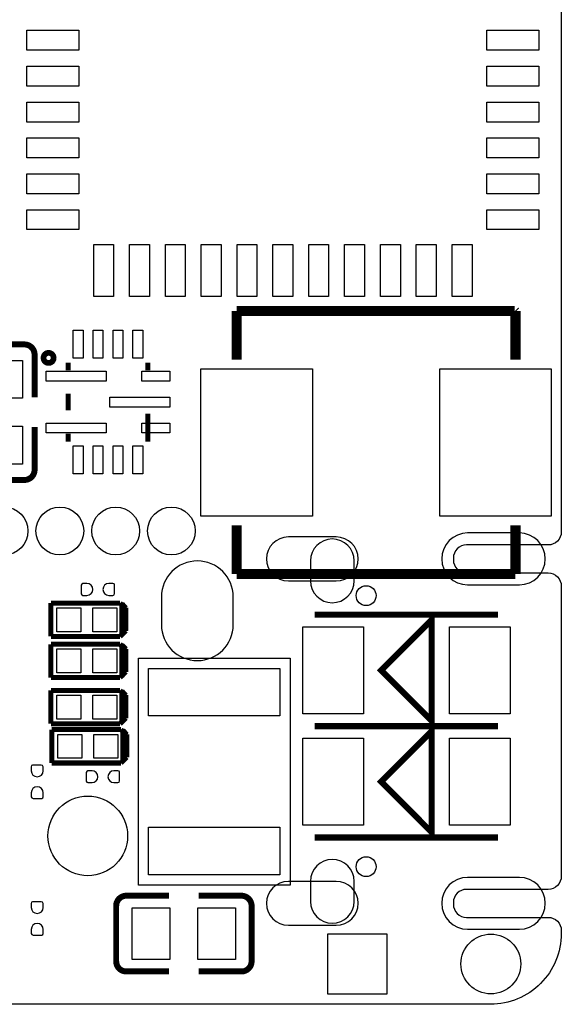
# Model space of a CAD drawing. Extents: x -29.9 to 31.2, y -23.7 to 47.4.
# Tile 3 of 5: x 17.5 to 31.1, y -23.6 to 1.1. Entities that reach past the tile are written whole.
import ezdxf

# ---------------------------------------------------------------- set-up
doc = ezdxf.new("R2010")
doc.units = 0
for name, color, linetype in [('BG_OUTLINE', 5, 'CONTINUOUS'), ('PG_SILKSCREEN_TOP', 254, 'CONTINUOUS'), ('PIN_TOP', 12, 'CONTINUOUS')]:
    doc.layers.add(name, color=color, linetype=linetype)

msp = doc.modelspace()

# ---------------------------------------------------------------- linework, layer by layer
at = {"layer": 'BG_OUTLINE'}
msp.add_lwpolyline([(31.06674, 15.88643), (31.06674, -11.76401, -0.414214), (30.73654, -12.09421), (28.68676, -12.09421, 0.414214), (28.35656, -12.42441), (28.35656, -12.46505, 0.414214), (28.68676, -12.79525), (30.73654, -12.79525, -0.414214), (31.06674, -13.12545), (31.06674, -20.40509, -0.414214), (30.73654, -20.73529), (28.68676, -20.73529, 0.414214), (28.35656, -21.06549), (28.35656, -21.10613, 0.414214), (28.68676, -21.43633), (30.73654, -21.43633, -0.414214), (31.06674, -21.76653), (31.06674, -21.839428, -0.414214), (29.28874, -23.617428), (-12.192, -23.617428), (-27.901138, -23.617428, -0.414214), (-29.933138, -21.585428), (-29.933138, 45.35043, -0.414214)], format="xyb", dxfattribs=at)
at = {"layer": 'PG_SILKSCREEN_TOP'}
for points, const_width in [([(22.91588, -7.44474), (22.91588, -6.22554)], 0.254), ([(22.91588, -6.22554), (29.8958, -6.22554)], 0.254), ([(29.8958, -6.22554), (29.91612, -6.24586)], 0.254), ([(29.91612, -7.44474), (29.91612, -6.22554)], 0.254), ([(16.194989, -7.063003), (17.587011, -7.063003)], 0.150089), ([(17.841011, -7.317003), (17.841011, -8.388401)], 0.150089), ([(18.68424, -7.5184), (18.68424, -7.71652)], 0.127), ([(20.68576, -7.5184), (20.68576, -7.71652)], 0.127), ([(18.68424, -8.30072), (18.68424, -8.71728)], 0.127), ([(20.68576, -8.8011), (20.68576, -9.4996)], 0.127), ([(17.841011, -10.208997), (17.841011, -9.132799)], 0.150089), ([(18.68424, -9.30148), (18.68424, -9.4996)], 0.127), ([(17.587011, -10.462997), (16.194989, -10.462997)], 0.150089), ([(22.91588, -12.82446), (22.91588, -11.60526)], 0.254), ([(29.91612, -12.82446), (29.91612, -11.60526)], 0.254), ([(22.91588, -12.82446), (22.92604, -12.82446)], 0.254), ([(22.92604, -12.82446), (29.91612, -12.82446)], 0.254), ([(18.250408, -13.551205), (19.987692, -13.551205)], 0.127), ([(18.250408, -14.389405), (18.250408, -13.551205)], 0.127), ([(19.987692, -13.551205), (20.033386, -13.59441)], 0.127), ([(19.987692, -13.551205), (20.127392, -13.690905)], 0.127), ([(20.033386, -13.56901), (20.132497, -13.67061)], 0.127), ([(20.033386, -14.346199), (20.033386, -13.56901)], 0.127), ([(20.033386, -13.59441), (20.033386, -14.346199)], 0.127), ([(20.127392, -13.690905), (20.127392, -14.249705)], 0.127), ([(20.132497, -13.67061), (20.132497, -14.244599)], 0.127), ([(29.47924, -13.84046), (24.87676, -13.84046)], 0.1524), ([(27.178, -15.875), (26.543, -15.24), (27.813, -13.97), (27.813, -16.51), (27.178, -15.875)], 0.1524), ([(19.987692, -14.389405), (18.250408, -14.389405)], 0.127), ([(20.127392, -14.249705), (19.987692, -14.389405)], 0.127), ([(20.132497, -14.244599), (20.033386, -14.346199)], 0.127), ([(18.25051, -14.583512), (19.987793, -14.583512)], 0.127), ([(18.25051, -15.421712), (18.25051, -14.583512)], 0.127), ([(19.987793, -14.583512), (20.033488, -14.626717)], 0.127), ([(19.987793, -14.583512), (20.127493, -14.723212)], 0.127), ([(20.033488, -14.601317), (20.132599, -14.702917)], 0.127), ([(20.033488, -15.378506), (20.033488, -14.601317)], 0.127), ([(20.033488, -14.626717), (20.033488, -15.378506)], 0.127), ([(20.127493, -14.723212), (20.127493, -15.282012)], 0.127), ([(20.132599, -14.702917), (20.132599, -15.276906)], 0.127), ([(20.127493, -15.282012), (19.987793, -15.421712)], 0.127), ([(20.132599, -15.276906), (20.033488, -15.378506)], 0.127), ([(19.987793, -15.421712), (18.25051, -15.421712)], 0.127), ([(18.250611, -15.74259), (19.987895, -15.74259)], 0.127), ([(18.250611, -16.58079), (18.250611, -15.74259)], 0.127), ([(19.987895, -15.74259), (20.03359, -15.785795)], 0.127), ([(19.987895, -15.74259), (20.127595, -15.88229)], 0.127), ([(20.03359, -15.760395), (20.1327, -15.861995)], 0.127), ([(20.03359, -16.537584), (20.03359, -15.760395)], 0.127), ([(20.03359, -15.785795), (20.03359, -16.537584)], 0.127), ([(20.1327, -15.861995), (20.1327, -16.435984)], 0.127), ([(20.127595, -15.88229), (20.127595, -16.44109)], 0.127), ([(19.987895, -16.58079), (18.250611, -16.58079)], 0.127), ([(20.127595, -16.44109), (19.987895, -16.58079)], 0.127), ([(20.1327, -16.435984), (20.03359, -16.537584)], 0.127), ([(18.272811, -16.7259), (20.010095, -16.7259)], 0.127), ([(18.272811, -17.5641), (18.272811, -16.7259)], 0.127), ([(20.010095, -16.7259), (20.055789, -16.769105)], 0.127), ([(20.010095, -16.7259), (20.149795, -16.8656)], 0.127), ([(20.055789, -16.743705), (20.1549, -16.845305)], 0.127), ([(20.055789, -17.520895), (20.055789, -16.743705)], 0.127), ([(20.055789, -16.769105), (20.055789, -17.520895)], 0.127), ([(20.1549, -16.845305), (20.1549, -17.419295)], 0.127), ([(29.47924, -16.63446), (24.87676, -16.63446)], 0.1524), ([(24.87676, -16.63954), (29.47924, -16.63954)], 0.1524), ([(27.178, -18.669), (26.543, -18.034), (27.813, -16.764), (27.813, -19.304), (27.178, -18.669)], 0.1524), ([(20.149795, -16.8656), (20.149795, -17.4244)], 0.127), ([(20.010095, -17.5641), (18.272811, -17.5641)], 0.127), ([(20.149795, -17.4244), (20.010095, -17.5641)], 0.127), ([(20.1549, -17.419295), (20.055789, -17.520895)], 0.127), ([(24.87676, -19.43354), (29.47924, -19.43354)], 0.1524), ([(20.144003, -20.893989), (21.215401, -20.893989)], 0.150089), ([(23.035997, -20.893989), (21.959799, -20.893989)], 0.150089), ([(19.890003, -22.540011), (19.890003, -21.147989)], 0.150089), ([(23.289997, -21.147989), (23.289997, -22.540011)], 0.150089), ([(20.144003, -22.794011), (21.215401, -22.794011)], 0.150089), ([(23.035997, -22.794011), (21.959799, -22.794011)], 0.150089)]:
    msp.add_lwpolyline(points, dxfattribs=dict(at, const_width=const_width))
for points, const_width in [([(17.587011, -7.063003, -0.414194), (17.841011, -7.317003)], 0.150089), ([(18.264683, -7.40095, 1.000033), (18.121224, -7.40095, 0.999967), (18.264683, -7.40095)], 0.254), ([(17.841011, -10.208997, -0.414194), (17.587011, -10.462997)], 0.150089), ([(19.890003, -21.147989, -0.414194), (20.144003, -20.893989)], 0.150089), ([(23.035997, -20.893989, -0.414194), (23.289997, -21.147989)], 0.150089), ([(20.144003, -22.794011, -0.414194), (19.890003, -22.540011)], 0.150089), ([(23.289997, -22.540011, -0.414194), (23.035997, -22.794011)], 0.150089)]:
    msp.add_lwpolyline(points, format="xyb", dxfattribs=dict(at, const_width=const_width))
msp.add_lwpolyline([(24.257, -20.6248), (20.447, -20.6248), (20.447, -14.9352), (24.257, -14.9352), (24.257, -20.6248)], dxfattribs=at)
at = {"layer": 'PIN_TOP'}
for points in [[(18.949911, 0.317894), (17.649914, 0.317894), (17.649914, 0.817893), (18.949911, 0.817893)], [(30.499799, 0.317894), (29.199802, 0.317894), (29.199802, 0.817893), (30.499799, 0.817893)], [(18.949911, -0.582003), (17.649914, -0.582003), (17.649914, -0.082004), (18.949911, -0.082004)], [(30.499799, -0.582003), (29.199802, -0.582003), (29.199802, -0.082004), (30.499799, -0.082004)], [(18.949911, -1.482204), (17.649914, -1.482204), (17.649914, -0.982205), (18.949911, -0.982205)], [(30.499799, -1.482204), (29.199802, -1.482204), (29.199802, -0.982205), (30.499799, -0.982205)], [(18.949911, -2.382101), (17.649914, -2.382101), (17.649914, -1.882102), (18.949911, -1.882102)], [(30.499799, -2.382101), (29.199802, -2.382101), (29.199802, -1.882102), (30.499799, -1.882102)], [(18.949911, -3.281998), (17.649914, -3.281998), (17.649914, -2.781998), (18.949911, -2.781998)], [(30.499799, -3.281998), (29.199802, -3.281998), (29.199802, -2.781998), (30.499799, -2.781998)], [(18.949911, -4.182199), (17.649914, -4.182199), (17.649914, -3.6822), (18.949911, -3.6822)], [(30.499799, -4.182199), (29.199802, -4.182199), (29.199802, -3.6822), (30.499799, -3.6822)], [(19.824992, -5.856999), (19.324993, -5.856999), (19.324993, -4.557001), (19.824992, -4.557001)], [(20.72499, -5.856999), (20.224991, -5.856999), (20.224991, -4.557001), (20.72499, -4.557001)], [(21.624989, -5.856999), (21.124989, -5.856999), (21.124989, -4.557001), (21.624989, -4.557001)], [(22.525012, -5.856999), (22.025013, -5.856999), (22.025013, -4.557001), (22.525012, -4.557001)], [(23.42501, -5.856999), (22.925011, -5.856999), (22.925011, -4.557001), (23.42501, -4.557001)], [(24.325008, -5.856999), (23.825009, -5.856999), (23.825009, -4.557001), (24.325008, -4.557001)], [(25.225007, -5.856999), (24.725008, -5.856999), (24.725008, -4.557001), (25.225007, -4.557001)], [(26.125005, -5.856999), (25.625006, -5.856999), (25.625006, -4.557001), (26.125005, -4.557001)], [(27.025003, -5.856999), (26.525004, -5.856999), (26.525004, -4.557001), (27.025003, -4.557001)], [(27.925001, -5.856999), (27.425002, -5.856999), (27.425002, -4.557001), (27.925001, -4.557001)], [(28.824999, -5.856999), (28.325, -5.856999), (28.325, -4.557001), (28.824999, -4.557001)], [(18.8087, -6.70814), (19.05762, -6.70814), (19.05762, -7.40918), (18.8087, -7.40918)], [(19.30908, -6.70814), (19.558, -6.70814), (19.558, -7.40918), (19.30908, -7.40918)], [(19.812, -6.70814), (20.06092, -6.70814), (20.06092, -7.40918), (19.812, -7.40918)], [(20.30984, -6.70814), (20.55876, -6.70814), (20.55876, -7.40918), (20.30984, -7.40918)], [(16.241001, -7.463003), (17.540999, -7.463003), (17.540999, -8.413013), (16.241001, -8.413013)], [(18.13433, -7.7343), (19.63547, -7.7343), (19.63547, -7.98322), (18.13433, -7.98322)], [(20.5359, -7.7343), (21.23694, -7.7343), (21.23694, -7.98322), (20.5359, -7.98322)], [(22.01672, -11.37539), (22.01672, -7.67461), (24.8158, -7.67461), (24.8158, -11.37539)], [(28.0162, -11.37539), (28.0162, -7.67461), (30.81528, -7.67461), (30.81528, -11.37539)], [(19.73453, -8.38454), (21.23567, -8.38454), (21.23567, -8.63346), (19.73453, -8.63346)], [(16.241001, -9.112987), (17.540999, -9.112987), (17.540999, -10.062997), (16.241001, -10.062997)], [(18.13433, -9.03478), (19.63547, -9.03478), (19.63547, -9.2837), (18.13433, -9.2837)], [(20.5359, -9.03478), (21.23694, -9.03478), (21.23694, -9.2837), (20.5359, -9.2837)], [(18.8087, -9.60882), (19.05762, -9.60882), (19.05762, -10.30986), (18.8087, -10.30986)], [(19.30908, -9.60882), (19.558, -9.60882), (19.558, -10.30986), (19.30908, -10.30986)], [(19.812, -9.60882), (20.06092, -9.60882), (20.06092, -10.30986), (19.812, -10.30986)], [(20.30984, -9.60882), (20.55876, -9.60882), (20.55876, -10.30986), (20.30984, -10.30986)], [(18.402808, -14.269999), (18.402808, -13.67061), (19.002197, -13.67061), (19.002197, -14.269999)], [(19.306997, -14.269999), (19.306997, -13.67061), (19.906386, -13.67061), (19.906386, -14.269999)], [(26.096506, -14.149997), (26.096506, -16.330003), (24.576494, -16.330003), (24.576494, -14.149997)], [(29.779506, -14.149997), (29.779506, -16.330003), (28.259494, -16.330003), (28.259494, -14.149997)], [(18.40291, -15.302306), (18.40291, -14.702917), (19.002299, -14.702917), (19.002299, -15.302306)], [(19.307099, -15.302306), (19.307099, -14.702917), (19.906488, -14.702917), (19.906488, -15.302306)], [(24.003, -16.383), (20.701, -16.383), (20.701, -15.1892), (24.003, -15.1892)], [(18.403011, -16.461384), (18.403011, -15.861995), (19.0024, -15.861995), (19.0024, -16.461384)], [(19.3072, -16.461384), (19.3072, -15.861995), (19.90659, -15.861995), (19.90659, -16.461384)], [(18.425211, -17.444695), (18.425211, -16.845305), (19.0246, -16.845305), (19.0246, -17.444695)], [(19.3294, -17.444695), (19.3294, -16.845305), (19.928789, -16.845305), (19.928789, -17.444695)], [(26.096506, -16.943997), (26.096506, -19.124003), (24.576494, -19.124003), (24.576494, -16.943997)], [(29.779506, -16.943997), (29.779506, -19.124003), (28.259494, -19.124003), (28.259494, -16.943997)], [(24.003, -20.3708), (20.701, -20.3708), (20.701, -19.177), (24.003, -19.177)], [(20.290003, -22.494011), (20.290003, -21.194014), (21.240013, -21.194014), (21.240013, -22.494011)], [(21.939987, -22.494011), (21.939987, -21.194014), (22.889997, -21.194014), (22.889997, -22.494011)], [(25.198006, -21.856992), (25.198006, -23.356989), (26.698003, -23.356989), (26.698003, -21.856992)]]:
    msp.add_lwpolyline(points, close=True, dxfattribs=at)
for points in [[(28.713938, -13.0937), (30.014418, -13.0937, 1), (30.014418, -11.79322), (28.713938, -11.79322, 1)], [(24.214328, -12.99337), (25.415748, -12.99337, 1), (25.415748, -11.89355), (24.214328, -11.89355, 1)], [(24.765508, -12.49299), (24.765508, -12.99337, 1), (25.865328, -12.99337), (25.865328, -12.49299, 1)], [(21.02739, -13.395452), (21.02739, -14.093952, 1), (22.82825, -14.093952), (22.82825, -13.395452, 1)], [(19.156045, -13.058089), (19.054445, -13.058089, 0.375947), (19.012052, -13.106502), (19.012052, -13.322402, 0.364938), (19.054445, -13.358114), (19.156045, -13.358114, 0.999502)], [(19.70626, -13.358114), (19.80786, -13.358114, 0.375947), (19.850252, -13.309702), (19.850252, -13.093802, 0.364938), (19.80786, -13.058089), (19.70626, -13.058089, 0.999502)], [(18.056911, -17.75902), (18.056911, -17.65742, 0.375947), (18.008498, -17.615027), (17.792598, -17.615027, 0.364938), (17.756886, -17.65742), (17.756886, -17.75902, 0.999502)], [(19.283045, -17.757089), (19.181445, -17.757089, 0.375947), (19.139052, -17.805502), (19.139052, -18.021402, 0.364938), (19.181445, -18.057114), (19.283045, -18.057114, 0.999502)], [(19.83326, -18.057114), (19.93486, -18.057114, 0.375947), (19.977252, -18.008702), (19.977252, -17.792802, 0.364938), (19.93486, -17.757089), (19.83326, -17.757089, 0.999502)], [(17.756886, -18.309234), (17.756886, -18.410834, 0.375947), (17.805298, -18.453227), (18.021198, -18.453227, 0.364938), (18.056911, -18.410834), (18.056911, -18.309234, 0.999502)], [(24.765508, -20.53463), (24.765508, -21.03501, 1), (25.865328, -21.03501), (25.865328, -20.53463, 1)], [(28.713938, -21.73478), (30.014418, -21.73478, 1), (30.014418, -20.4343), (28.713938, -20.4343, 1)], [(24.214328, -21.63445), (25.415748, -21.63445, 1), (25.415748, -20.53463), (24.214328, -20.53463, 1)], [(18.056911, -21.188045), (18.056911, -21.086445, 0.375947), (18.008498, -21.044052), (17.792598, -21.044052, 0.364938), (17.756886, -21.086445), (17.756886, -21.188045, 0.999502)], [(17.756886, -21.73826), (17.756886, -21.83986, 0.375947), (17.805298, -21.882252), (18.021198, -21.882252, 0.364938), (18.056911, -21.83986), (18.056911, -21.73826, 0.999502)]]:
    msp.add_lwpolyline(points, format="xyb", close=True, dxfattribs=at)
for centre, radius in [((17.07642, -11.743182), 0.59944), ((18.47596, -11.743182), 0.59944), ((19.87804, -11.743182), 0.59944), ((21.27758, -11.743182), 0.59944), ((26.166318, -13.36548), 0.25019), ((19.177, -19.393662), 0.99949), ((26.166318, -20.16506), 0.25019), ((29.296995, -22.606), 0.749999)]:
    msp.add_circle(centre, radius, dxfattribs=at)

doc.saveas('drawing.dxf')
